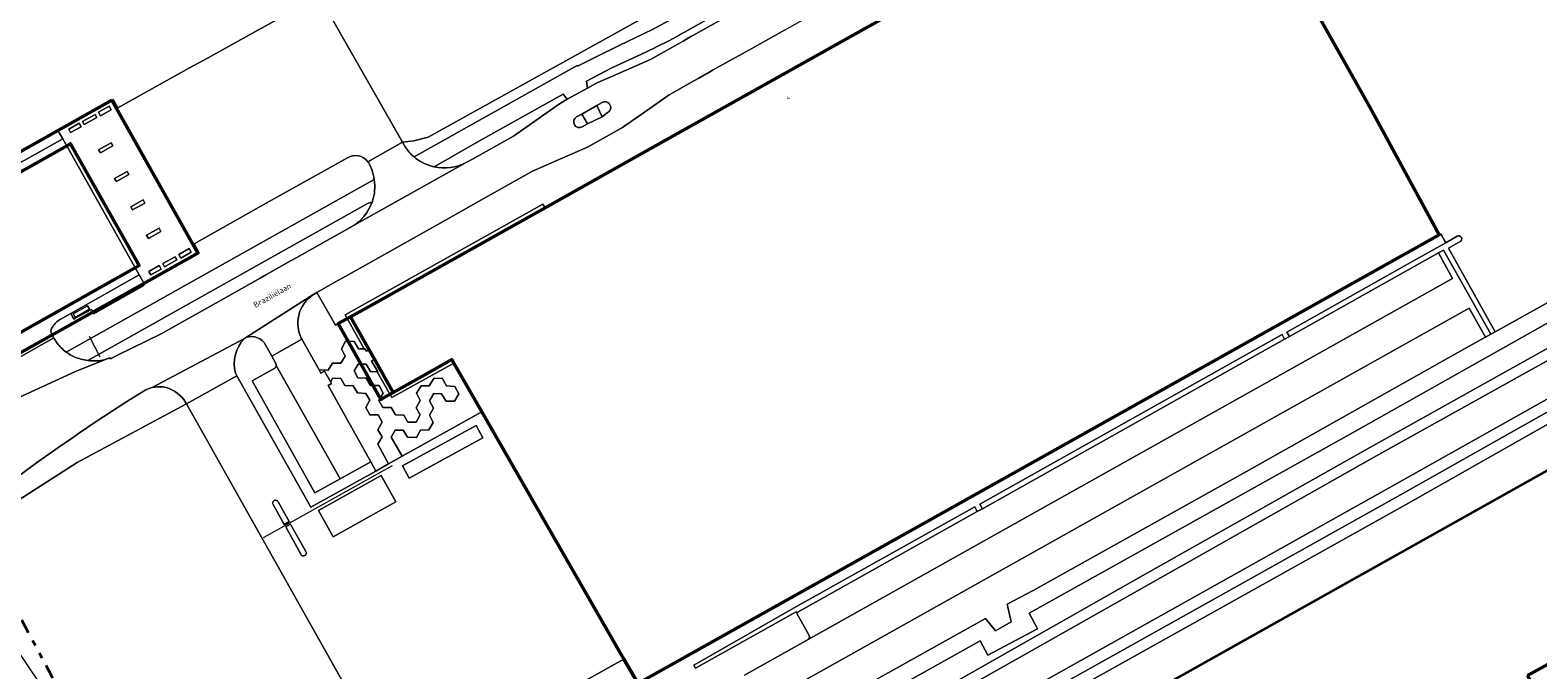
# Model space of a CAD drawing. Header units: metres. Extents: x 113441 to 115918, y 474822 to 477887.
# Tile 6 of 145: x 114128 to 114391, y 475997 to 476109. Entities that reach past the tile are written whole.
import ezdxf
from ezdxf.enums import TextEntityAlignment as Align

# ---------------------------------------------------------------- set-up
doc = ezdxf.new("R2010")
doc.units = ezdxf.units.M
doc.linetypes.add('AL-TEKENBLADGRENS', pattern=[11.5, 2.5, -1.5, 1, -1.5, 1, -1.5, 2.5])
for name, color, linetype, lineweight in [('B-WE-GK-BESCHOEIING-G', 252, 'GK-BESCHOEIING', 35), ('B-WE-GR-GRAS-GV', 252, 'Continuous', 13), ('B-WE-GR-GROENVOORZIENING-GV', 252, 'Continuous', 18), ('B-WE-GW-TALUD_KRUIN-G', 252, 'Continuous', 18), ('B-WE-IE-TERREINAFSCHEIDING_KUNSTMATIG_HEKWERK-G', 252, 'IE-TERREINAFSCHEIDING-KUNSTMATIG', 18), ('B-WE-IE-TERREINAFSCHEIDING_KUNSTMATIG_MUUR-GV', 252, 'Continuous', 18), ('B-WE-OG-BEBOUWING-GV', 7, 'Continuous', 50), ('B-WE-OG-BEBOUWING-T18', 7, 'Continuous', 50), ('B-WE-OG-BEBOUWING_LUIFEL-GV', 7, 'Continuous', 50), ('B-WE-OG-BEBOUWING_OVERBOUWING-GV', 7, 'Continuous', 50), ('B-WE-OG-TERREIN_ERF-GV', 252, 'Continuous', 18), ('B-WE-OG-TOPOGRAFIE-T18', 7, 'Continuous', 18), ('B-WE-OG-WATER-GV', 252, 'Continuous', 18), ('B-WE-OG-WATER_SLOOT-GV', 252, 'Continuous', 18), ('B-WE-OG-WEG-GV', 252, 'Continuous', 18), ('B-WE-VH-VERHARDING_GESLOTEN-GV', 252, 'Continuous', 18), ('B-WE-VH-VERHARDING_OPEN-GV', 252, 'Continuous', 18), ('X-XX-AL-TEKENBLADGRENS-G', 252, 'AL-TEKENBLADGRENS', 35)]:
    doc.layers.add(name, color=color, linetype=linetype, lineweight=lineweight)
doc.styles.add('NLCS-ISO-ANNOTATIEF-T18', font='NLCS-ISO.ttf', dxfattribs={"height": 1.8})
doc.linetypes.add('GK-BESCHOEIING', pattern='A,30,-5,[1,NLCS.SHX,S=1,R=0,X=0,Y=0],-5', length=40)
doc.linetypes.add('IE-TERREINAFSCHEIDING-KUNSTMATIG', pattern='A,4,[82,NLCS.SHX,S=0.75,R=90,X=0,Y=0],4,-2', length=10)

msp = doc.modelspace()

# ---------------------------------------------------------------- linework, layer by layer
at = {"layer": 'B-WE-GK-BESCHOEIING-G', "ltscale": 0.5, "flags": 128}
msp.add_lwpolyline([(114312.647, 475985.461), (114312.093, 475986.597), (114358.406, 476012.613), (114397.852, 476034.666), (114398.506, 476033.691)], dxfattribs=at)
at = {"layer": 'B-WE-GR-GRAS-GV'}
for points in [[(114195.437, 476086.718), (114223.856, 476102.664), (114223.936, 476102.555), (114227.068, 476104.131), (114231.187, 476106.19), (114237.009, 476108.935), (114241.856, 476111.584), (114274.038, 476129.636), (114309.774, 476149.72), (114328.374, 476160.14), (114338.035, 476165.553), (114357.322, 476176.407)], [(114100.523, 476071.037), (114134.193, 476089.895), (114133.347, 476091.344), (114142.954, 476096.735), (114143.764, 476095.266), (114156.286, 476102.246), (114159.4, 476103.982), (114178.912, 476114.858), (114193.406, 476089.279), (114195.396, 476089.541), (114197.91, 476090.203), (114283.635, 476137.828), (114327.595, 476161.544)], [(114283.635, 476137.828), (114197.91, 476090.203), (114195.396, 476089.541), (114193.406, 476089.279), (114193.862, 476088.475)], [(114202.178, 475961.025), (114155.78, 476043.634), (114136.7, 476033.414), (114125.191, 476026.006)], [(114126.088, 476000.861), (114129.939, 475995.132)]]:
    msp.add_lwpolyline(points, dxfattribs=at)
msp.add_lwpolyline([(114193.862, 476088.475, 0.0726091), (114195.437, 476086.718)], format="xyb", dxfattribs=at)
at = {"layer": 'B-WE-GR-GROENVOORZIENING-GV'}
for points in [[(114351.644, 476169.619), (114343.781, 476165.279), (114324.59, 476154.536), (114308.444, 476145.437), (114291.443, 476135.932), (114273.669, 476125.908), (114255.823, 476115.929), (114248.782, 476111.962), (114241.145, 476107.67)], [(114260.045, 476108.868), (114254.826, 476105.956), (114247.6, 476101.896), (114246.554, 476101.309), (114246.512, 476101.285), (114245.805, 476100.886), (114245.077, 476100.475), (114244.338, 476100.058), (114239.939, 476097.574), (114234.041, 476093.408), (114232.21, 476092.143), (114231.751, 476091.838), (114225.65, 476088.412), (114220.852, 476086.316), (114216.059, 476084.248), (114208.015, 476079.705), (114199.555, 476074.938), (114183.532, 476065.928), (114181.644, 476064.869), (114179.702, 476063.766), (114178.489, 476063.067), (114181.721, 476057.363), (114182.221, 476057.646), (114183.79, 476058.533), (114183.443, 476059.155), (114217.908, 476078.489), (114218.278, 476077.845), (114239.421, 476089.717), (114331.036, 476141.109)], [(114240.884, 476106.116), (114241.539, 476106.485), (114242.361, 476106.948), (114242.962, 476107.286), (114243.823, 476107.771), (114244.133, 476107.945), (114249.155, 476110.762)], [(114235.862, 476105.012), (114229.946, 476102.245), (114227.575, 476101.07), (114225.517, 476099.946), (114225.676, 476098.748), (114227.133, 476099.537), (114227.983, 476099.941), (114230.06, 476100.825), (114236.678, 476103.748), (114240.884, 476106.116)], [(114212.767, 476090.349), (114217.088, 476093.352), (114220.788, 476095.973), (114222.13, 476096.828), (114221.436, 476097.664), (114206.855, 476089.537), (114198.923, 476085.003)], [(114204.521, 476085.769), (114205.617, 476086.346), (114209.858, 476088.746), (114212.767, 476090.349)], [(114183.808, 476086.581), (114169.667, 476078.633), (114157.103, 476071.571), (114157.907, 476070.107), (114148.362, 476064.615), (114148.22, 476064.535), (114148.322, 476064.306), (114142.066, 476060.739), (114139.616, 476059.342), (114139.202, 476060.108), (114136.355, 476058.566), (114136.105, 476058.435), (114135.58, 476059.407), (114133.632, 476058.31)], [(114188.051, 476084.527), (114187.647, 476085.44)], [(114134.77, 476052.682), (114188.505, 476082.771)], [(114428.336, 476080.918), (114383.948, 476056.237), (114383.179, 476055.809), (114382.236, 476055.285), (114379.419, 476053.719), (114340.574, 476031.817), (114303.365, 476011.057), (114298.857, 476008.664), (114299.53, 476005.607), (114296.795, 476004.056), (114295.097, 476006.19), (114206.69, 475956.792), (114204.667, 475956.619), (114204.566, 475954.701), (114204.1, 475952.249), (114207.468, 475953.797), (114294.142, 476002.288), (114295.509, 475999.821), (114304.113, 476004.396), (114302.659, 476007.131), (114359.089, 476038.558), (114400.548, 476061.992)], [(114188.127, 476078.834), (114187.403, 476078.658), (114138.554, 476051.196)], [(114141.451, 476051.316), (114142.391, 476051.701), (114142.507, 476051.519), (114143.612, 476052.072), (114151.454, 476055.921), (114156.012, 476058.489), (114160.847, 476061.202), (114168.628, 476065.58), (114169.724, 476066.217), (114174.034, 476068.633), (114175.02, 476069.188), (114178.185, 476070.97), (114184.27, 476074.395), (114184.487, 476074.519)], [(114290.671, 475995.602), (114322.512, 476013.673), (114362.23, 476036.085), (114389.591, 476051.353), (114428.485, 476073.056)], [(114400.548, 476061.992), (114359.089, 476038.558), (114302.659, 476007.131), (114304.113, 476004.396), (114295.509, 475999.821), (114294.142, 476002.288), (114207.468, 475953.797)], [(114132.112, 476056.204), (114132.278, 476055.794), (114132.502, 476055.339), (114132.554, 476055.241), (114132.607, 476055.143)], [(114234.439, 475994.894), (114232.016, 475999.113), (114200.703, 475981.621)]]:
    msp.add_lwpolyline(points, dxfattribs=at)
for points in [[(114241.145, 476107.67, -0.0060188), (114235.862, 476105.012)], [(114187.372, 476085.889, 0.3830361), (114183.808, 476086.581)], [(114187.647, 476085.44, 0.0469076), (114187.372, 476085.889)], [(114188.505, 476082.771, 0.0545565), (114188.051, 476084.527)], [(114198.923, 476085.003, 0.1815525), (114204.521, 476085.769)], [(114184.487, 476074.519, 0.1759219), (114188.127, 476078.834)], [(114133.632, 476058.31, 0.1198605), (114132.227, 476056.807)], [(114132.227, 476056.807, 0.0724282), (114132.112, 476056.204)], [(114132.607, 476055.143, 0.0707409), (114133.909, 476053.42)], [(114133.909, 476053.42, 0.036855), (114134.77, 476052.682)], [(114138.554, 476051.196, 0.0851703), (114141.451, 476051.316)]]:
    msp.add_lwpolyline(points, format="xyb", dxfattribs=at)
for points in [[(114363.115, 476034.517), (114429.438, 476071.474), (114428.485, 476073.056), (114389.591, 476051.353), (114362.23, 476036.085), (114322.512, 476013.673), (114290.671, 475995.602), (114245.186, 475969.87), (114208.389, 475948.889), (114206.513, 475944.827), (114154.687, 475915.629), (114149.842, 475912.927), (114150.628, 475911.276), (114207.903, 475943.544), (114209.883, 475947.83)], [(114305.909, 475995.628), (114366.37, 476029.534), (114433.855, 476067.444), (114437.073, 476068.979), (114429.438, 476071.474), (114363.115, 476034.517), (114209.883, 475947.83), (114207.903, 475943.544), (114150.628, 475911.276), (114152.705, 475906.918), (114154.111, 475906.908), (114156.972, 475908.172), (114212.879, 475939.325), (114214.229, 475942.126), (114215.084, 475943.961)], [(114437.927, 476068.28), (114437.073, 476068.979), (114433.855, 476067.444), (114366.37, 476029.534), (114305.909, 475995.628), (114215.084, 475943.961), (114214.229, 475942.126), (114212.879, 475939.325), (114156.972, 475908.172), (114154.111, 475906.908), (114152.705, 475906.918), (114149.458, 475901.415), (114214.426, 475937.782), (114215.791, 475940.699), (114217.191, 475942.763), (114307.068, 475994.007), (114367.452, 476027.786), (114434.239, 476065.441)]]:
    msp.add_lwpolyline(points, close=True, dxfattribs=at)
at = {"layer": 'B-WE-GW-TALUD_KRUIN-G'}
for points in [[(114149.842, 475912.927), (114154.687, 475915.629), (114206.513, 475944.827), (114208.389, 475948.889), (114245.186, 475969.87), (114290.671, 475995.602), (114322.512, 476013.673), (114362.23, 476036.085), (114389.591, 476051.353), (114428.485, 476073.056)], [(114429.438, 476071.474), (114363.115, 476034.517), (114209.883, 475947.83), (114207.903, 475943.544), (114150.628, 475911.276)]]:
    msp.add_lwpolyline(points, dxfattribs=at)
at = {"layer": 'B-WE-IE-TERREINAFSCHEIDING_KUNSTMATIG_HEKWERK-G'}
for points in [[(114138.786, 476055.436), (114140.669, 476051.862)], [(114191.624, 476032.838), (114169.144, 476020.255)]]:
    msp.add_lwpolyline(points, dxfattribs=at)
at = {"layer": 'B-WE-IE-TERREINAFSCHEIDING_KUNSTMATIG_MUUR-GV'}
for points in [[(114142.61, 476094.949), (114142.265, 476095.561), (114140.439, 476094.532), (114140.784, 476093.92)], [(114137.375, 476091.999), (114137.034, 476092.609), (114135.211, 476091.588), (114135.552, 476090.978)], [(114156.22, 476070.727), (114154.404, 476069.697), (114154.751, 476069.085), (114156.567, 476070.115)], [(114150.989, 476067.784), (114149.174, 476066.761), (114149.514, 476066.145), (114151.329, 476067.168)], [(114138.495, 476060.756), (114135.971, 476059.325), (114136.317, 476058.715), (114138.841, 476060.146)]]:
    msp.add_lwpolyline(points, close=True, dxfattribs=at)
at = {"layer": 'B-WE-OG-BEBOUWING-GV'}
msp.add_lwpolyline([(114331.036, 476141.109), (114239.421, 476089.717), (114218.278, 476077.845), (114187.592, 476060.614), (114184.375, 476058.811), (114187.598, 476053.089), (114188.528, 476051.437), (114191.79, 476045.646), (114196.788, 476048.418), (114202.001, 476051.36), (114202.37, 476050.718), (114207.249, 476042.225), (114232.016, 475999.113), (114234.439, 475994.894), (114234.456, 475994.865), (114374.191, 476073.144), (114362.015, 476095.528), (114348.232, 476120.094)], dxfattribs=at)
msp.add_lwpolyline([(114389.585, 475996.249), (114396.068, 475984.494), (114403.688, 475988.707), (114401.322, 475992.985), (114403.44, 475994.155), (114403.595, 475993.875), (114408.846, 475996.778), (114405.313, 476003.173), (114397.944, 475999.105), (114397.194, 476000.461)], close=True, dxfattribs=at)
at = {"layer": 'B-WE-OG-BEBOUWING_LUIFEL-GV'}
msp.add_lwpolyline([(114184.353, 476058.85), (114182.221, 476057.646), (114189.646, 476044.425), (114189.687, 476044.447), (114191.79, 476045.646), (114188.528, 476051.437), (114187.598, 476053.089)], close=True, dxfattribs=at)
at = {"layer": 'B-WE-OG-BEBOUWING_OVERBOUWING-GV'}
for points in [[(114142.738, 476096.614), (114112.546, 476079.624), (114111.285, 476078.919), (114097.546, 476071.213), (114112.515, 476044.561), (114135.995, 476057.737), (114157.76, 476069.95)], [(114113.392, 476076.559), (114135.516, 476089.013), (114147.482, 476067.756), (114125.358, 476055.302)]]:
    msp.add_lwpolyline(points, close=True, dxfattribs=at)
at = {"layer": 'B-WE-OG-TERREIN_ERF-GV'}
for points in [[(114218.278, 476077.845), (114217.908, 476078.489), (114183.443, 476059.155), (114183.79, 476058.533), (114186.736, 476053.259), (114186.832, 476053.313), (114186.876, 476053.24), (114187.135, 476052.81), (114187.598, 476053.089), (114184.375, 476058.811), (114187.592, 476060.614)], [(114185.683, 476050.568), (114187.091, 476050.544), (114187.817, 476049.279), (114188.961, 476049.249), (114188.975, 476049.225), (114189.094, 476049.29), (114188.033, 476051.11), (114188.528, 476051.437), (114187.598, 476053.089), (114187.135, 476052.81), (114186.876, 476053.24), (114186.832, 476053.313), (114186.736, 476053.259), (114185.722, 476053.252), (114184.97, 476054.549), (114183.497, 476054.583), (114182.754, 476053.269), (114183.417, 476051.98), (114182.68, 476050.738), (114181.221, 476050.735), (114180.45, 476049.528), (114178.859, 476049.6), (114179.203, 476048.988), (114179.81, 476049.329), (114180.935, 476047.413), (114181.236, 476048.112), (114182.646, 476048.091), (114183.389, 476046.858), (114184.843, 476046.804), (114185.578, 476045.551), (114187.037, 476045.459), (114187.706, 476044.274), (114186.996, 476043.035), (114187.709, 476041.723), (114189.203, 476041.703), (114189.888, 476040.445), (114189.119, 476039.136), (114189.872, 476037.879), (114189.111, 476036.632), (114191.003, 476033.162), (114193.379, 476034.487), (114191.423, 476037.853), (114192.121, 476039.053), (114193.545, 476039.047), (114194.289, 476037.814), (114195.834, 476037.768), (114196.547, 476039.075), (114198.012, 476039.097), (114198.773, 476040.373), (114198.114, 476041.644), (114198.845, 476042.865), (114198.117, 476044.187), (114198.867, 476045.435), (114200.245, 476045.412), (114200.981, 476044.154), (114200.987, 476044.114), (114202.49, 476044.103), (114203.256, 476045.389), (114202.531, 476046.694), (114201.11, 476046.759), (114200.349, 476048.1), (114198.853, 476048.067), (114198.079, 476046.797), (114196.672, 476046.803), (114195.857, 476045.52), (114196.521, 476044.232), (114195.786, 476042.965), (114196.496, 476041.71), (114195.778, 476040.471), (114194.352, 476040.453), (114193.67, 476041.69), (114192.195, 476041.722), (114191.438, 476042.991), (114190.002, 476043.034), (114189.317, 476044.255), (114190.036, 476045.48), (114189.338, 476046.84), (114187.85, 476046.85), (114187.107, 476048.109), (114185.655, 476048.178), (114185.004, 476049.402)], [(114188.975, 476049.225), (114188.961, 476049.249), (114187.817, 476049.279), (114187.091, 476050.544), (114185.683, 476050.568), (114185.004, 476049.402), (114185.655, 476048.178), (114187.107, 476048.109), (114187.85, 476046.85), (114189.338, 476046.84), (114190.036, 476045.48), (114189.317, 476044.255), (114190.002, 476043.034), (114191.438, 476042.991), (114192.195, 476041.722), (114193.67, 476041.69), (114194.352, 476040.453), (114195.778, 476040.471), (114196.496, 476041.71), (114195.786, 476042.965), (114196.521, 476044.232), (114195.857, 476045.52), (114196.672, 476046.803), (114198.079, 476046.797), (114198.853, 476048.067), (114200.349, 476048.1), (114201.11, 476046.759), (114202.531, 476046.694), (114203.256, 476045.389), (114202.49, 476044.103), (114200.987, 476044.114), (114200.981, 476044.154), (114200.245, 476045.412), (114198.867, 476045.435), (114198.117, 476044.187), (114198.845, 476042.865), (114198.114, 476041.644), (114198.773, 476040.373), (114198.012, 476039.097), (114196.547, 476039.075), (114195.834, 476037.768), (114194.289, 476037.814), (114193.545, 476039.047), (114192.121, 476039.053), (114191.423, 476037.853), (114193.379, 476034.487), (114207.249, 476042.225), (114202.37, 476050.718), (114191.558, 476044.728)], [(114202.37, 476050.718), (114202.001, 476051.36), (114196.788, 476048.418), (114191.79, 476045.646), (114188.528, 476051.437), (114188.033, 476051.11), (114189.094, 476049.29), (114188.975, 476049.225), (114191.558, 476044.728)], [(114180.935, 476047.413), (114181.051, 476047.216), (114180.433, 476046.822), (114187.873, 476033.524), (114188.772, 476031.917), (114191.003, 476033.162), (114189.111, 476036.632), (114189.872, 476037.879), (114189.119, 476039.136), (114189.888, 476040.445), (114189.203, 476041.703), (114187.709, 476041.723), (114186.996, 476043.035), (114187.706, 476044.274), (114187.037, 476045.459), (114185.578, 476045.551), (114184.843, 476046.804), (114183.389, 476046.858), (114182.646, 476048.091), (114181.236, 476048.112)], [(114418.242, 475995.896), (114415.963, 476000), (114405.908, 476018.251), (114398.154, 476031.864), (114398.506, 476033.691), (114397.852, 476034.666), (114358.406, 476012.613), (114312.093, 475986.597), (114312.647, 475985.461), (114315.095, 475981.35), (114321.754, 475968.984), (114319.315, 475967.939), (114337.512, 475936.538), (114403.539, 475973.522), (114425.803, 475985.965), (114423.434, 475990.229), (114421.79, 475989.349)], [(114389.585, 475996.249), (114397.194, 476000.461), (114397.944, 475999.105), (114405.313, 476003.173), (114408.846, 475996.778), (114403.595, 475993.875), (114403.44, 475994.155), (114401.322, 475992.985), (114403.688, 475988.707), (114396.068, 475984.494)]]:
    msp.add_lwpolyline(points, close=True, dxfattribs=at)
for points in [[(114177.961, 476062.753, 0.1919975), (114175.319, 476059.049)], [(114175.319, 476059.049, 0.1643788), (114175.775, 476055.112)]]:
    msp.add_lwpolyline(points, format="xyb", dxfattribs=at)
for points in [[(114183.79, 476058.533), (114182.221, 476057.646), (114181.721, 476057.363), (114178.489, 476063.067), (114178.001, 476062.786), (114177.961, 476062.753)], [(114175.775, 476055.112), (114175.864, 476054.93), (114178.859, 476049.6), (114180.45, 476049.528), (114181.221, 476050.735), (114182.68, 476050.738), (114183.417, 476051.98), (114182.754, 476053.269), (114183.497, 476054.583), (114184.97, 476054.549), (114185.722, 476053.252), (114186.736, 476053.259), (114183.79, 476058.533)]]:
    msp.add_lwpolyline(points, dxfattribs=at)
at = {"layer": 'B-WE-OG-WATER-GV'}
msp.add_lwpolyline([(114435.808, 476064.301), (114368.327, 476026.026), (114308.7, 475992.695), (114218.072, 475940.634), (114216.077, 475936.476), (114148.79, 475898.397), (114151.503, 475892.331), (114154.824, 475894.177), (114158.681, 475896.353), (114180.942, 475908.917), (114181.44, 475909.194), (114209.077, 475924.578), (114221.765, 475931.641), (114223.547, 475936.083), (114224.125, 475936.426), (114228.645, 475939.102), (114243.969, 475947.81), (114247.11, 475949.595), (114252.322, 475952.557), (114270.264, 475962.737), (114310.114, 475985.492), (114312.093, 475986.597), (114358.406, 476012.613), (114397.852, 476034.666)], dxfattribs=at)
at = {"layer": 'B-WE-OG-WATER_SLOOT-GV'}
msp.add_lwpolyline([(114437.927, 476068.28), (114434.239, 476065.441), (114367.452, 476027.786), (114307.068, 475994.007), (114217.191, 475942.763), (114215.791, 475940.699), (114214.426, 475937.782), (114149.458, 475901.415), (114148.79, 475898.397), (114216.077, 475936.476), (114218.072, 475940.634), (114308.7, 475992.695), (114368.327, 476026.026), (114435.808, 476064.301), (114437.594, 476064.47), (114440.764, 476059.597), (114441.126, 476058.97), (114442.939, 476059.785), (114441.301, 476064.055)], close=True, dxfattribs=at)
at = {"layer": 'B-WE-OG-WEG-GV'}
for points in [[(114148.205, 476045.783), (114147.612, 476045.421), (114145.004, 476043.807), (114140.185, 476040.684), (114136.922, 476038.46), (114136.032, 476037.835), (114133.343, 476035.994), (114129.616, 476033.335), (114123.755, 476029.017), (114122.8, 476028.269), (114122.373, 476027.951), (114121.774, 476027.492)], [(114122.68, 475998.949), (114122.839, 475999.038), (114125.283, 476000.409), (114126.088, 476000.861), (114122.148, 476008.676), (114120.825, 476012.248), (114120.031, 476015.29), (114120.031, 476017.804), (114120.428, 476019.788), (114122.413, 476022.963), (114125.191, 476026.006), (114136.7, 476033.414), (114155.78, 476043.634), (114155.277, 476044.375)]]:
    msp.add_lwpolyline(points, dxfattribs=at)
for points in [[(114149.76, 476046.478, 0.0854242), (114148.205, 476045.783)], [(114151.658, 476046.588, 0.0958737), (114149.76, 476046.478)], [(114155.277, 476044.375, 0.197025), (114151.658, 476046.588)]]:
    msp.add_lwpolyline(points, format="xyb", dxfattribs=at)
at = {"layer": 'B-WE-VH-VERHARDING_GESLOTEN-GV'}
for points in [[(114254.826, 476105.956), (114260.045, 476108.868), (114269.334, 476114.117), (114277.47, 476118.639), (114278.243, 476119.121), (114289.161, 476125.207), (114295.319, 476128.674), (114305.591, 476134.445), (114312.287, 476138.181), (114314.64, 476139.523), (114323.931, 476144.728), (114329.27, 476147.755), (114336.542, 476151.843), (114346.175, 476157.231), (114347.126, 476157.762), (114354.562, 476161.907), (114357.295, 476163.45), (114363.164, 476166.765), (114364.937, 476167.779), (114374.354, 476173.023), (114375.84, 476173.865), (114381.889, 476177.293), (114388.245, 476180.826), (114379.971, 476189.328)], [(114187.372, 476085.889), (114193.406, 476089.279), (114178.912, 476114.858), (114159.4, 476103.982), (114156.286, 476102.246), (114143.764, 476095.266), (114142.954, 476096.735), (114133.347, 476091.344), (114134.193, 476089.895), (114147.517, 476066.126), (114148.362, 476064.615), (114157.907, 476070.107), (114157.103, 476071.571), (114169.667, 476078.633), (114183.808, 476086.581)], [(114249.155, 476110.762), (114244.133, 476107.945), (114243.823, 476107.771), (114242.962, 476107.286), (114242.361, 476106.948), (114241.539, 476106.485), (114240.884, 476106.116), (114236.678, 476103.748), (114230.06, 476100.825), (114227.983, 476099.941), (114227.133, 476099.537), (114225.676, 476098.748), (114222.13, 476096.828), (114220.788, 476095.973), (114217.088, 476093.352), (114212.767, 476090.349), (114209.858, 476088.746), (114205.617, 476086.346), (114204.521, 476085.769), (114184.487, 476074.519), (114184.27, 476074.395), (114178.185, 476070.97), (114175.02, 476069.188), (114174.034, 476068.633), (114169.724, 476066.217), (114168.628, 476065.58), (114160.847, 476061.202), (114156.012, 476058.489), (114151.454, 476055.921), (114143.612, 476052.072), (114142.507, 476051.519), (114142.391, 476051.701), (114141.451, 476051.316), (114136.427, 476049.26), (114120.033, 476041.798)], [(114149.76, 476046.478), (114165.843, 476055.054), (114166.225, 476055.256), (114177.981, 476062.773), (114178.001, 476062.786), (114178.489, 476063.067), (114179.702, 476063.766), (114181.644, 476064.869), (114183.532, 476065.928), (114199.555, 476074.938), (114208.015, 476079.705), (114216.059, 476084.248), (114220.852, 476086.316), (114225.65, 476088.412), (114231.751, 476091.838), (114232.21, 476092.143), (114234.041, 476093.408), (114239.939, 476097.574), (114244.338, 476100.058), (114245.077, 476100.475), (114245.805, 476100.886), (114246.512, 476101.285), (114246.554, 476101.309), (114247.6, 476101.896), (114254.826, 476105.956)], [(114223.778, 476093.716), (114224.694, 476094.178), (114224.699, 476094.181), (114227.309, 476095.72), (114228.219, 476096.228)], [(114229.186, 476094.464), (114228.232, 476093.728), (114225.682, 476092.476), (114224.76, 476091.959)], [(114147.517, 476066.126), (114134.193, 476089.895), (114100.523, 476071.037)], [(114193.862, 476088.475), (114193.406, 476089.279), (114187.372, 476085.889)], [(114184.487, 476074.519), (114204.521, 476085.769)], [(114187.647, 476085.44), (114188.051, 476084.527)], [(114133.632, 476058.31), (114135.58, 476059.407), (114147.517, 476066.126)], [(114123.998, 476050.292), (114132.607, 476055.143), (114132.554, 476055.241), (114132.502, 476055.339), (114132.278, 476055.794), (114132.112, 476056.204)], [(114132.607, 476055.143), (114123.998, 476050.292)], [(114134.856, 476052.62), (114134.77, 476052.682)], [(114120.356, 476042.288), (114120.033, 476041.798), (114136.427, 476049.26), (114141.451, 476051.316)], [(114121.774, 476027.492), (114122.373, 476027.951), (114122.8, 476028.269), (114123.755, 476029.017), (114129.616, 476033.335), (114133.343, 476035.994), (114136.032, 476037.835), (114136.922, 476038.46), (114140.185, 476040.684), (114145.004, 476043.807), (114147.612, 476045.421), (114148.205, 476045.783)]]:
    msp.add_lwpolyline(points, dxfattribs=at)
for points in [[(114140.784, 476093.92), (114140.439, 476094.532), (114142.265, 476095.561), (114142.61, 476094.949)], [(114137.375, 476091.999), (114135.552, 476090.978), (114135.211, 476091.588), (114137.034, 476092.609)], [(114140.13, 476093.588), (114139.844, 476094.106), (114137.637, 476092.887), (114137.923, 476092.369)], [(114137.923, 476092.369), (114137.637, 476092.887), (114139.844, 476094.106), (114140.13, 476093.588)], [(114140.74, 476087.418), (114140.433, 476087.968), (114142.615, 476089.187), (114142.922, 476088.637)], [(114143.537, 476082.44), (114143.228, 476082.988), (114145.385, 476084.203), (114145.694, 476083.655)], [(114146.324, 476077.473), (114146.026, 476078.011), (114148.208, 476079.219), (114148.506, 476078.681)], [(114150.966, 476074.281), (114151.288, 476073.713), (114149.118, 476072.482), (114148.796, 476073.05)], [(114154.07, 476068.781), (114151.913, 476067.567), (114151.611, 476068.104), (114153.768, 476069.318)], [(114156.22, 476070.727), (114156.567, 476070.115), (114154.751, 476069.085), (114154.404, 476069.697)], [(114150.989, 476067.784), (114151.329, 476067.168), (114149.514, 476066.145), (114149.174, 476066.761)], [(114207.449, 476037.701), (114206.271, 476039.852), (114193.4, 476032.804), (114194.578, 476030.653)]]:
    msp.add_lwpolyline(points, close=True, dxfattribs=at)
for points in [[(114228.219, 476096.228, -1.0143355), (114229.186, 476094.464)], [(114224.76, 476091.959, -0.9837479), (114223.778, 476093.716)], [(114183.808, 476086.581, -0.3830361), (114187.372, 476085.889)], [(114195.437, 476086.718, -0.0726091), (114193.862, 476088.475)], [(114187.372, 476085.889, -0.0469076), (114187.647, 476085.44)], [(114188.051, 476084.527, -0.0545565), (114188.505, 476082.771)], [(114198.327, 476085.162, -0.1016218), (114195.437, 476086.718)], [(114198.923, 476085.003, -0.0180659), (114198.327, 476085.162)], [(114204.521, 476085.769, -0.1815525), (114198.923, 476085.003)], [(114188.505, 476082.771, -0.1142947), (114188.189, 476079.007)], [(114188.189, 476079.007, -0.0120807), (114188.127, 476078.834)], [(114188.127, 476078.834, -0.1759219), (114184.487, 476074.519)], [(114132.227, 476056.807, -0.1198605), (114133.632, 476058.31)], [(114132.112, 476056.204, -0.0724282), (114132.227, 476056.807)], [(114133.909, 476053.42, -0.0707409), (114132.607, 476055.143)], [(114134.77, 476052.682, -0.036855), (114133.909, 476053.42)], [(114136.167, 476051.867, -0.0494704), (114134.856, 476052.62)], [(114138.554, 476051.196, -0.0725161), (114136.167, 476051.867)], [(114141.451, 476051.316, -0.0851703), (114138.554, 476051.196)], [(114148.205, 476045.783, -0.0854242), (114149.76, 476046.478)]]:
    msp.add_lwpolyline(points, format="xyb", dxfattribs=at)
at = {"layer": 'B-WE-VH-VERHARDING_OPEN-GV'}
for points in [[(114357.322, 476176.407), (114338.035, 476165.553), (114328.374, 476160.14), (114309.774, 476149.72), (114274.038, 476129.636), (114241.856, 476111.584), (114237.009, 476108.935), (114231.187, 476106.19), (114227.068, 476104.131), (114223.936, 476102.555), (114223.856, 476102.664), (114195.437, 476086.718)], [(114241.145, 476107.67), (114248.782, 476111.962), (114255.823, 476115.929), (114273.669, 476125.908), (114291.443, 476135.932), (114308.444, 476145.437), (114324.59, 476154.536), (114343.781, 476165.279), (114351.644, 476169.619)], [(114416.602, 476109.475), (114382.827, 476169.704), (114382.437, 476170.399), (114373.668, 476165.454), (114373.625, 476165.43), (114365.185, 476160.688), (114334.896, 476143.669), (114334.894, 476143.667), (114335.061, 476143.369), (114335.009, 476143.34), (114335.082, 476143.21), (114338.87, 476136.449), (114339.009, 476136.527), (114339.288, 476136.034), (114342.576, 476130.174), (114348.232, 476120.094), (114362.015, 476095.528), (114374.191, 476073.144), (114374.474, 476073.302), (114375.179, 476072.043), (114375.357, 476071.761), (114377.335, 476072.884)], [(114377.847, 476071.975), (114375.824, 476070.834), (114383.948, 476056.237), (114428.336, 476080.918), (114429.475, 476080.616), (114433.184, 476075.414), (114437.073, 476068.979), (114437.927, 476068.28), (114441.301, 476064.055), (114442.939, 476059.785), (114445.447, 476058.217), (114431.122, 476083.582), (114416.602, 476109.475)], [(114222.13, 476096.828), (114225.676, 476098.748), (114225.517, 476099.946), (114227.575, 476101.07), (114229.946, 476102.245), (114235.862, 476105.012)], [(114198.923, 476085.003), (114206.855, 476089.537), (114221.436, 476097.664), (114222.13, 476096.828)], [(114228.219, 476096.228), (114227.309, 476095.72)], [(114227.309, 476095.72), (114228.232, 476093.728), (114229.186, 476094.464)], [(114224.699, 476094.181), (114224.694, 476094.178), (114223.778, 476093.716)], [(114224.76, 476091.959), (114225.682, 476092.476), (114224.699, 476094.181)], [(114188.505, 476082.771), (114134.77, 476052.682), (114134.856, 476052.62)], [(114138.554, 476051.196), (114187.403, 476078.658), (114188.127, 476078.834)], [(114264.348, 476003.237), (114262.135, 476007.181), (114262.059, 476007.326), (114244.534, 475997.523), (114244.21, 475998.063), (114246.367, 475999.252), (114261.578, 476007.981), (114293.189, 476025.693), (114293.637, 476024.848), (114294.528, 476025.348), (114294.06, 476026.133), (114346.774, 476055.723), (114347.23, 476054.905), (114348.085, 476055.384), (114347.619, 476056.174), (114370.631, 476069.095), (114375.357, 476071.761), (114375.179, 476072.043), (114374.474, 476073.302), (114374.191, 476073.144), (114234.456, 475994.865)], [(114377.335, 476072.884), (114375.357, 476071.761), (114370.631, 476069.095), (114347.619, 476056.174), (114348.085, 476055.384), (114374.081, 476069.964)], [(114374.081, 476069.964), (114374.92, 476070.434), (114383.179, 476055.809), (114383.948, 476056.237), (114375.824, 476070.834), (114377.847, 476071.975)], [(114207.249, 476042.225), (114193.379, 476034.487), (114191.003, 476033.162), (114188.772, 476031.917), (114177.432, 476025.59), (114164.536, 476048.557), (114155.78, 476043.634), (114202.178, 475961.025), (114314.027, 476023.721), (114379.384, 476060.356), (114382.236, 476055.285), (114383.179, 476055.809), (114374.92, 476070.434), (114374.081, 476069.964), (114376.498, 476065.533), (114295.745, 476020.287), (114264.155, 476002.532), (114264.14, 476002.559), (114264.129, 476002.553), (114253.032, 475996.327)], [(114374.081, 476069.964), (114348.085, 476055.384), (114347.23, 476054.905), (114294.528, 476025.348), (114293.637, 476024.848), (114262.135, 476007.181), (114264.348, 476003.237)], [(114264.14, 476002.559), (114264.155, 476002.532), (114295.745, 476020.287), (114376.498, 476065.533), (114374.081, 476069.964)], [(114178.001, 476062.786), (114177.981, 476062.773), (114166.225, 476055.256)], [(114177.961, 476062.753), (114178.001, 476062.786)], [(114165.843, 476055.054), (114149.76, 476046.478)], [(114166.225, 476055.256), (114165.843, 476055.054)], [(114169.552, 476053.937), (114170.653, 476051.936), (114175.864, 476054.93), (114175.775, 476055.112)], [(114171.372, 476050.55), (114170.653, 476051.936), (114169.552, 476053.937)], [(114180.433, 476046.822), (114181.051, 476047.216), (114180.935, 476047.413), (114179.81, 476049.329), (114179.203, 476048.988), (114178.859, 476049.6), (114175.864, 476054.93), (114170.653, 476051.936), (114171.372, 476050.55)], [(114171.144, 476049.885), (114167.18, 476047.683), (114178.157, 476028.092), (114182.54, 476030.543), (114171.417, 476050.332)], [(114171.417, 476050.332), (114182.54, 476030.543), (114187.873, 476033.524), (114180.433, 476046.822)], [(114155.277, 476044.375), (114155.78, 476043.634), (114164.536, 476048.557), (114164.288, 476049.025)], [(114164.288, 476049.025), (114164.536, 476048.557), (114177.432, 476025.59), (114188.772, 476031.917), (114187.873, 476033.524), (114182.54, 476030.543), (114178.157, 476028.092), (114167.18, 476047.683), (114171.144, 476049.885)], [(114200.703, 475981.621), (114232.016, 475999.113), (114207.249, 476042.225)], [(114172.807, 476022.564), (114173.65, 476023.091), (114171.723, 476026.566)], [(114171.723, 476026.566), (114173.65, 476023.091), (114172.807, 476022.564)], [(114170.842, 476026.073), (114172.807, 476022.564)], [(114172.807, 476022.564), (114170.842, 476026.073)], [(114173.88, 476022.677), (114173.067, 476022.162), (114175.687, 476017.393)], [(114175.687, 476017.393), (114173.067, 476022.162), (114173.88, 476022.677), (114176.584, 476017.892)], [(114176.584, 476017.892), (114173.88, 476022.677)], [(114253.032, 475996.327), (114264.129, 476002.553)], [(114264.129, 476002.553), (114264.14, 476002.559)]]:
    msp.add_lwpolyline(points, dxfattribs=at)
for points in [[(114235.862, 476105.012, 0.0060188), (114241.145, 476107.67)], [(114229.186, 476094.464, 1.0143355), (114228.219, 476096.228)], [(114223.778, 476093.716, 0.9837479), (114224.76, 476091.959)], [(114195.437, 476086.718, 0.1016218), (114198.327, 476085.162)], [(114198.327, 476085.162, 0.0180659), (114198.923, 476085.003)], [(114188.189, 476079.007, 0.1142947), (114188.505, 476082.771)], [(114188.127, 476078.834, 0.0120807), (114188.189, 476079.007)], [(114377.335, 476072.884, -0.9978306), (114377.847, 476071.975)], [(114377.847, 476071.975, 0.9978306), (114377.335, 476072.884)], [(114175.319, 476059.049, -0.1919975), (114177.961, 476062.753)], [(114175.775, 476055.112, -0.1643788), (114175.319, 476059.049)], [(114169.552, 476053.937, 0.3478158), (114166.225, 476055.256)], [(114166.225, 476055.256, -0.3478158), (114169.552, 476053.937)], [(114165.843, 476055.054, 0.2598478), (114164.288, 476049.025)], [(114164.288, 476049.025, -0.2598478), (114165.843, 476055.054)], [(114134.856, 476052.62, 0.0494704), (114136.167, 476051.867)], [(114136.167, 476051.867, 0.0725161), (114138.554, 476051.196)], [(114171.144, 476049.885, 0.2729411), (114171.417, 476050.332)], [(114171.417, 476050.332, -0.2729411), (114171.144, 476049.885)], [(114171.417, 476050.332, 0.1066451), (114171.372, 476050.55)], [(114171.372, 476050.55, -0.1066451), (114171.417, 476050.332)], [(114149.76, 476046.478, -0.0958737), (114151.658, 476046.588)], [(114151.658, 476046.588, -0.197025), (114155.277, 476044.375)], [(114171.723, 476026.566, 1.0096952), (114170.842, 476026.073)], [(114170.842, 476026.073, -1.0096952), (114171.723, 476026.566)], [(114175.687, 476017.393, 1.0243447), (114176.584, 476017.892)], [(114176.584, 476017.892, -1.0243447), (114175.687, 476017.393)], [(114264.14, 476002.559, 0.4123893), (114264.348, 476003.237)], [(114264.348, 476003.237, -0.4123893), (114264.14, 476002.559)]]:
    msp.add_lwpolyline(points, format="xyb", dxfattribs=at)
for points in [[(114227.309, 476095.72), (114224.699, 476094.181), (114225.682, 476092.476), (114228.232, 476093.728)], [(114140.433, 476087.968), (114140.74, 476087.418), (114142.922, 476088.637), (114142.615, 476089.187)], [(114145.385, 476084.203), (114143.228, 476082.988), (114143.537, 476082.44), (114145.694, 476083.655)], [(114146.026, 476078.011), (114146.324, 476077.473), (114148.506, 476078.681), (114148.208, 476079.219)], [(114150.966, 476074.281), (114148.796, 476073.05), (114149.118, 476072.482), (114151.288, 476073.713)], [(114151.611, 476068.104), (114151.913, 476067.567), (114154.07, 476068.781), (114153.768, 476069.318)], [(114148.322, 476064.306), (114148.22, 476064.535), (114148.362, 476064.615), (114147.517, 476066.126), (114135.58, 476059.407), (114136.105, 476058.435), (114136.355, 476058.566), (114139.202, 476060.108), (114139.616, 476059.342), (114142.066, 476060.739)], [(114138.841, 476060.146), (114136.317, 476058.715), (114135.971, 476059.325), (114138.495, 476060.756)], [(114298.857, 476008.664), (114303.365, 476011.057), (114340.574, 476031.817), (114379.419, 476053.719), (114382.236, 476055.285), (114379.384, 476060.356), (114314.027, 476023.721), (114202.178, 475961.025), (114203.744, 475958.236), (114204.667, 475956.619), (114206.69, 475956.792), (114295.097, 476006.19), (114296.795, 476004.056), (114299.53, 476005.607)], [(114347.23, 476054.905), (114346.774, 476055.723), (114294.06, 476026.133), (114294.528, 476025.348)], [(114194.578, 476030.653), (114193.4, 476032.804), (114206.271, 476039.852), (114207.449, 476037.701)], [(114192.259, 476026.557), (114181.357, 476020.445), (114178.78, 476025.041), (114189.682, 476031.153)], [(114192.259, 476026.557), (114189.682, 476031.153), (114178.78, 476025.041), (114181.357, 476020.445)], [(114293.637, 476024.848), (114293.189, 476025.693), (114261.578, 476007.981), (114246.367, 475999.252), (114244.21, 475998.063), (114244.534, 475997.523), (114262.059, 476007.326), (114262.135, 476007.181)]]:
    msp.add_lwpolyline(points, close=True, dxfattribs=at)
at = {"layer": 'X-XX-AL-TEKENBLADGRENS-G'}
msp.add_lwpolyline([(114444.131, 477518.262), (115425.394, 475693.653), (115098.243, 474839.844), (114578.24, 475162.508), (113568.556, 477049.85), (114444.131, 477518.262)], dxfattribs=at)

# ---------------------------------------------------------------- texts
at = {"layer": 'B-WE-OG-BEBOUWING-T18', "style": 'NLCS-ISO-ANNOTATIEF-T18'}
msp.add_text('4', height=0.64, rotation=29.3, dxfattribs=at).set_placement((114260.681, 476097.057), align=Align.MIDDLE)
at = {"layer": 'B-WE-OG-TOPOGRAFIE-T18', "style": 'NLCS-ISO-ANNOTATIEF-T18'}
msp.add_text('Braziliëlaan', height=1, rotation=29.3, dxfattribs=at).set_placement((114170.695, 476062.584), align=Align.MIDDLE)

doc.saveas('drawing.dxf')
